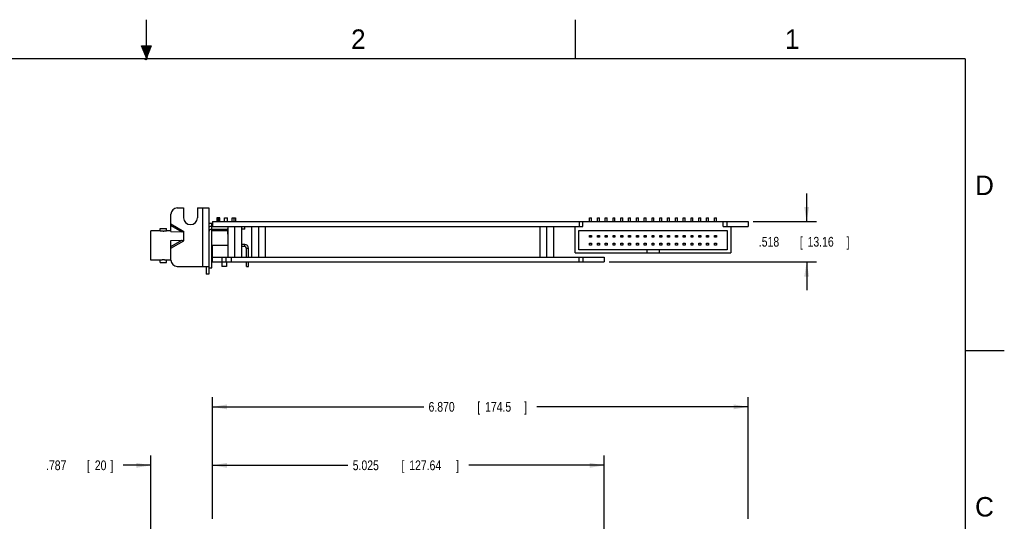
# Model space of a CAD drawing. Header units: inches. Extents: x 0 to 22, y 0 to 17.
# Tile 10 of 10: x 9.4 to 22, y 10.6 to 17. Entities that reach past the tile are written whole.
import ezdxf

# ---------------------------------------------------------------- set-up
doc = ezdxf.new("R2010")
doc.units = ezdxf.units.IN
doc.header["$LTSCALE"] = 1.21
doc.header["$MEASUREMENT"] = 0
doc.layers.get('0').update_dxf_attribs({"linetype": 'CONTINUOUS'})
doc.layers.add('DIMENSIONS', color=7, linetype='CONTINUOUS')
doc.styles.get("Standard").update_dxf_attribs({"font": 'txt', "width": 0.8})
doc.dimstyles.new('DIMSTYLE_1', dxfattribs={"dimtxt": 0.125, "dimasz": 0.1875, "dimexe": 0.18, "dimexo": 0.0625, "dimgap": 0.09, "dimtad": 0, "dimtih": 1, "dimtoh": 1, "dimdec": 3, "dimzin": 4, "dimdsep": 46, "dimtxsty": 'STANDARD', "dimblk": '_FILLED', "dimblk1": '_FILLED', "dimblk2": '_FILLED', "dimcen": 0.09, "dimadec": 0, "dimazin": 0, "dimtp": 0.01, "dimtm": 0.01, "dimtfac": 1, "dimtdec": 3, "dimtofl": 0, "dimtmove": 0, "dimatfit": 3, "dimldrblk": '_FILLED', "dimfxl": 1, "dimtolj": 1, "dimtzin": 4, "dimarcsym": 0})

# ---------------------------------------------------------------- blocks, each defined once
blk = doc.blocks.new('_FILLED')
at = {"color": 0, "linetype": 'BYBLOCK'}
blk.add_solid([(0, 0), (-1, 0.167), (-1, -0.167)], dxfattribs=at)
blk = doc.blocks.new('*D8')
at = {"layer": 'DIMENSIONS', "color": 2, "linetype": 'CONTINUOUS'}
for p, q in [((11.846, 10.595), (11.846, 12.157)), ((18.716, 10.595), (18.716, 12.157)), ((11.846, 12.032), (14.556, 12.032)), ((18.716, 12.032), (16.006, 12.032))]:
    blk.add_line(p, q, dxfattribs=at)
at = {"layer": 'DIMENSIONS', "color": 2, "linetype": 'CONTINUOUS', "xscale": 0.1875, "yscale": 0.1875, "zscale": 0.1875, "rotation": 180}
blk.add_blockref('_FILLED', (11.846, 12.032), dxfattribs=at)
at = {"layer": 'DIMENSIONS', "color": 2, "linetype": 'CONTINUOUS', "xscale": 0.1875, "yscale": 0.1875, "zscale": 0.1875}
blk.add_blockref('_FILLED', (18.716, 12.032), dxfattribs=at)
at = {"layer": 'DIMENSIONS', "color": 2, "linetype": 'CONTINUOUS', "width": 0.8}
for s, p in [('6.870', (14.618, 11.97)), ('[', (15.243, 11.97)), ('174.5', (15.343, 11.97)), (']', (15.843, 11.97))]:
    blk.add_text(s, height=0.125, dxfattribs=at).set_placement(p)
blk = doc.blocks.new('*D9')
at = {"layer": 'DIMENSIONS', "color": 2, "linetype": 'CONTINUOUS'}
for p, q in [((11.846, 10.595), (11.846, 11.407)), ((16.871, 10.051), (16.871, 11.407)), ((11.846, 11.282), (13.583, 11.282)), ((16.871, 11.282), (15.133, 11.282))]:
    blk.add_line(p, q, dxfattribs=at)
at = {"layer": 'DIMENSIONS', "color": 2, "linetype": 'CONTINUOUS', "xscale": 0.1875, "yscale": 0.1875, "zscale": 0.1875, "rotation": 180}
blk.add_blockref('_FILLED', (11.846, 11.282), dxfattribs=at)
at = {"layer": 'DIMENSIONS', "color": 2, "linetype": 'CONTINUOUS', "xscale": 0.1875, "yscale": 0.1875, "zscale": 0.1875}
blk.add_blockref('_FILLED', (16.871, 11.282), dxfattribs=at)
at = {"layer": 'DIMENSIONS', "color": 2, "linetype": 'CONTINUOUS', "width": 0.8}
for s, p in [('5.025', (13.646, 11.22)), ('[', (14.271, 11.22)), ('127.64', (14.371, 11.22)), (']', (14.971, 11.22))]:
    blk.add_text(s, height=0.125, dxfattribs=at).set_placement(p)
blk = doc.blocks.new('*D10')
at = {"layer": 'DIMENSIONS', "color": 2, "linetype": 'CONTINUOUS'}
for p, q in [((11.058, 9.535), (11.058, 11.407)), ((11.846, 10.595), (11.846, 11.407)), ((11.058, 11.282), (10.702, 11.282)), ((11.846, 11.282), (12.206, 11.282))]:
    blk.add_line(p, q, dxfattribs=at)
at = {"layer": 'DIMENSIONS', "color": 2, "linetype": 'CONTINUOUS', "xscale": 0.1875, "yscale": 0.1875, "zscale": 0.1875}
blk.add_blockref('_FILLED', (11.058, 11.282), dxfattribs=at)
at = {"layer": 'DIMENSIONS', "color": 2, "linetype": 'CONTINUOUS', "xscale": 0.1875, "yscale": 0.1875, "zscale": 0.1875, "rotation": 180}
blk.add_blockref('_FILLED', (11.846, 11.282), dxfattribs=at)
at = {"layer": 'DIMENSIONS', "color": 2, "linetype": 'CONTINUOUS', "width": 0.8}
for s, p in [('.787', (9.714, 11.22)), ('[', (10.239, 11.22)), ('20', (10.339, 11.22)), (']', (10.539, 11.22))]:
    blk.add_text(s, height=0.125, dxfattribs=at).set_placement(p)
blk = doc.blocks.new('*D13')
at = {"layer": 'DIMENSIONS', "color": 2, "linetype": 'CONTINUOUS'}
for p, q in [((19.466, 14.409), (19.466, 14.769)), ((18.778, 14.409), (19.591, 14.409)), ((16.933, 13.891), (19.591, 13.891)), ((19.466, 13.891), (19.466, 13.531))]:
    blk.add_line(p, q, dxfattribs=at)
at = {"layer": 'DIMENSIONS', "color": 2, "linetype": 'CONTINUOUS', "xscale": 0.1875, "yscale": 0.1875, "zscale": 0.1875}
for p, rotation in [((19.466, 14.409), 270), ((19.466, 13.891), 90)]:
    blk.add_blockref('_FILLED', p, dxfattribs=dict(at, rotation=rotation))
at = {"layer": 'DIMENSIONS', "color": 2, "linetype": 'CONTINUOUS', "width": 0.8}
for s, p in [('.518', (18.853, 14.088)), ('[', (19.378, 14.088)), ('13.16', (19.478, 14.088)), (']', (19.978, 14.088))]:
    blk.add_text(s, height=0.125, dxfattribs=at).set_placement(p)

msp = doc.modelspace()

# ---------------------------------------------------------------- hatches: boundary and pattern name
at = {"linetype": 'CONTINUOUS'}
msp.add_hatch(color=2, dxfattribs=at).paths.add_polyline_path([(11, 16.51), (10.9375, 16.6663), (11.0625, 16.6663)])

# ---------------------------------------------------------------- linework, layer by layer
at = {"color": 2, "linetype": 'CONTINUOUS'}
for p, q in [((11, 16.485), (11, 17)), ((16.5, 16.5), (16.5, 17)), ((11, 16.51), (10.9375, 16.6663)), ((10.9375, 16.6663), (11.0625, 16.6663)), ((11.0625, 16.6663), (11, 16.51)), ((11.015, 16.515), (10.985, 16.485)), ((10.985, 16.485), (11, 16.515)), ((11, 16.485), (11.015, 16.515)), ((22, 12.75), (21.5, 12.75))]:
    msp.add_line(p, q, dxfattribs=at)
at = {"color": 7, "linetype": 'CONTINUOUS'}
for p, q in [((11.3958, 14.5843), (11.4768, 14.5843)), ((11.4768, 14.5843), (11.4768, 14.4593)), ((11.6548, 14.5843), (11.6548, 14.4593)), ((11.6548, 14.5843), (11.8008, 14.5843)), ((11.7258, 13.8343), (11.7258, 14.5843)), ((11.8008, 14.5843), (11.8008, 13.7343)), ((11.3158, 14.3795), (11.3158, 14.5043)), ((11.8458, 14.4093), (11.8458, 14.3473)), ((11.8458, 14.4093), (18.7158, 14.4093)), ((11.9016, 14.4573), (11.9016, 14.4093)), ((11.9416, 14.4573), (11.9016, 14.4573)), ((11.9215, 14.4573), (11.9215, 14.4093)), ((11.9416, 14.4093), (11.9416, 14.4573)), ((12.0026, 14.4093), (12.0026, 14.4573)), ((12.0026, 14.4573), (12.0406, 14.4573)), ((12.0406, 14.4093), (12.0406, 14.4573)), ((12.1016, 14.4093), (12.1016, 14.4573)), ((12.1016, 14.4573), (12.1416, 14.4573)), ((12.1217, 14.4573), (12.1217, 14.4093)), ((12.1416, 14.4573), (12.1416, 14.4093)), ((16.5508, 14.4093), (16.5508, 14.3473)), ((16.5978, 14.3473), (16.5978, 14.4093)), ((16.6833, 14.4593), (16.7083, 14.4593)), ((16.6833, 14.4093), (16.6833, 14.4593)), ((16.7083, 14.4093), (16.7083, 14.4593)), ((16.7833, 14.4593), (16.8083, 14.4593)), ((16.7833, 14.4093), (16.7833, 14.4593)), ((16.8083, 14.4093), (16.8083, 14.4593)), ((16.8833, 14.4593), (16.9083, 14.4593)), ((16.8833, 14.4093), (16.8833, 14.4593)), ((16.9083, 14.4093), (16.9083, 14.4593)), ((16.9833, 14.4593), (17.0083, 14.4593)), ((16.9833, 14.4093), (16.9833, 14.4593)), ((17.0083, 14.4093), (17.0083, 14.4593)), ((17.0833, 14.4593), (17.1083, 14.4593)), ((17.0833, 14.4093), (17.0833, 14.4593)), ((17.1083, 14.4093), (17.1083, 14.4593)), ((17.1833, 14.4593), (17.2083, 14.4593)), ((17.1833, 14.4093), (17.1833, 14.4593)), ((17.2083, 14.4093), (17.2083, 14.4593)), ((17.2833, 14.4593), (17.3083, 14.4593)), ((17.2833, 14.4093), (17.2833, 14.4593)), ((17.3083, 14.4093), (17.3083, 14.4593)), ((17.3833, 14.4593), (17.4083, 14.4593)), ((17.3833, 14.4093), (17.3833, 14.4593)), ((17.4083, 14.4093), (17.4083, 14.4593)), ((17.4833, 14.4593), (17.5083, 14.4593)), ((17.4833, 14.4093), (17.4833, 14.4593)), ((17.5083, 14.4093), (17.5083, 14.4593)), ((17.5833, 14.4593), (17.6083, 14.4593)), ((17.5833, 14.4093), (17.5833, 14.4593)), ((17.6083, 14.4093), (17.6083, 14.4593)), ((17.6833, 14.4593), (17.7083, 14.4593)), ((17.6833, 14.4093), (17.6833, 14.4593)), ((17.7083, 14.4093), (17.7083, 14.4593)), ((17.7833, 14.4593), (17.8083, 14.4593)), ((17.7833, 14.4093), (17.7833, 14.4593)), ((17.8083, 14.4093), (17.8083, 14.4593)), ((17.8833, 14.4593), (17.9083, 14.4593)), ((17.8833, 14.4093), (17.8833, 14.4593)), ((17.9083, 14.4093), (17.9083, 14.4593)), ((17.9833, 14.4593), (18.0083, 14.4593)), ((17.9833, 14.4093), (17.9833, 14.4593)), ((18.0083, 14.4093), (18.0083, 14.4593)), ((18.0833, 14.4593), (18.1083, 14.4593)), ((18.0833, 14.4093), (18.0833, 14.4593)), ((18.1083, 14.4093), (18.1083, 14.4593)), ((18.1833, 14.4593), (18.2083, 14.4593)), ((18.1833, 14.4093), (18.1833, 14.4593)), ((18.2083, 14.4093), (18.2083, 14.4593)), ((18.2833, 14.4593), (18.3083, 14.4593)), ((18.2833, 14.4093), (18.2833, 14.4593)), ((18.3083, 14.4093), (18.3083, 14.4593)), ((18.3938, 14.3473), (18.3938, 14.4093)), ((18.4408, 14.4093), (18.4408, 14.3473)), ((18.7158, 14.4093), (18.7158, 14.3473)), ((11.0584, 13.9129), (11.0584, 14.2928)), ((11.1784, 14.2928), (11.0584, 14.2928)), ((11.1784, 14.2928), (11.1784, 14.3194)), ((11.1784, 14.3194), (11.2584, 14.3194)), ((11.2584, 14.2928), (11.2584, 14.3194)), ((11.3138, 14.2928), (11.2584, 14.2928)), ((11.314, 14.2811), (11.3128, 14.3603)), ((11.3128, 14.3603), (11.4537, 14.279)), ((11.314, 14.2811), (11.4537, 14.279)), ((11.3158, 14.3795), (11.4808, 14.2843)), ((11.4808, 14.1643), (11.4808, 14.2843)), ((11.8008, 14.3904), (11.8408, 14.3904)), ((11.8358, 14.3473), (11.8358, 14.3123)), ((11.8358, 14.3473), (16.5978, 14.3473)), ((11.8358, 14.3123), (12.0473, 14.3123)), ((11.8408, 14.3473), (11.8408, 14.3904)), ((11.8408, 13.8154), (11.8408, 14.3123)), ((11.8408, 14.2943), (11.8653, 14.2943)), ((12.0398, 14.2928), (11.8408, 14.2928)), ((11.8653, 14.2928), (11.8653, 14.3123)), ((11.9007, 14.2928), (11.9007, 14.3123)), ((12.0398, 14.3073), (12.0398, 14.2473)), ((12.0398, 14.3073), (12.0473, 14.3073)), ((12.0473, 13.9536), (12.0473, 14.3473)), ((12.1358, 13.9536), (12.1358, 14.3473)), ((12.2244, 13.9536), (12.2244, 14.3473)), ((12.2608, 14.3123), (12.2244, 14.3123)), ((12.2608, 14.3123), (12.2608, 14.3473)), ((12.3523, 13.9536), (12.3523, 14.3473)), ((12.4408, 13.9536), (12.4408, 14.3473)), ((12.5294, 13.9536), (12.5294, 14.3473)), ((16.0473, 13.9536), (16.0473, 14.3473)), ((16.1358, 13.9536), (16.1358, 14.3473)), ((16.2244, 13.9536), (16.2244, 14.3473)), ((16.4958, 14.0073), (16.4958, 14.3473)), ((16.5458, 14.2953), (18.4458, 14.2953)), ((16.5458, 14.0453), (16.5458, 14.2953)), ((18.3938, 14.3473), (18.7158, 14.3473)), ((18.4458, 14.2953), (18.4458, 14.0453)), ((18.4958, 14.3473), (18.4958, 14.0073)), ((11.3128, 14.0882), (11.4537, 14.1695)), ((11.3128, 14.0882), (11.314, 14.1674)), ((11.314, 14.1674), (11.4537, 14.1695)), ((11.3158, 14.069), (11.4808, 14.1643)), ((12.0398, 14.2473), (12.0473, 14.2473)), ((16.6833, 14.2328), (16.7083, 14.2328)), ((16.6833, 14.2078), (16.6833, 14.2328)), ((16.7083, 14.2078), (16.6833, 14.2078)), ((16.7083, 14.2328), (16.7083, 14.2078)), ((16.7833, 14.2328), (16.8083, 14.2328)), ((16.7833, 14.2078), (16.7833, 14.2328)), ((16.8083, 14.2078), (16.7833, 14.2078)), ((16.8083, 14.2328), (16.8083, 14.2078)), ((16.8833, 14.2328), (16.9083, 14.2328)), ((16.8833, 14.2078), (16.8833, 14.2328)), ((16.9083, 14.2078), (16.8833, 14.2078)), ((16.9083, 14.2328), (16.9083, 14.2078)), ((16.9833, 14.2328), (17.0083, 14.2328)), ((16.9833, 14.2078), (16.9833, 14.2328)), ((17.0083, 14.2078), (16.9833, 14.2078)), ((17.0083, 14.2328), (17.0083, 14.2078)), ((17.0833, 14.2328), (17.1083, 14.2328)), ((17.0833, 14.2078), (17.0833, 14.2328)), ((17.1083, 14.2078), (17.0833, 14.2078)), ((17.1083, 14.2328), (17.1083, 14.2078)), ((17.1833, 14.2328), (17.2083, 14.2328)), ((17.1833, 14.2078), (17.1833, 14.2328)), ((17.2083, 14.2078), (17.1833, 14.2078)), ((17.2083, 14.2328), (17.2083, 14.2078)), ((17.2833, 14.2328), (17.3083, 14.2328)), ((17.2833, 14.2078), (17.2833, 14.2328)), ((17.3083, 14.2078), (17.2833, 14.2078)), ((17.3083, 14.2328), (17.3083, 14.2078)), ((17.3833, 14.2328), (17.4083, 14.2328)), ((17.3833, 14.2078), (17.3833, 14.2328)), ((17.4083, 14.2078), (17.3833, 14.2078)), ((17.4083, 14.2328), (17.4083, 14.2078)), ((17.4833, 14.2328), (17.5083, 14.2328)), ((17.4833, 14.2078), (17.4833, 14.2328)), ((17.5083, 14.2078), (17.4833, 14.2078)), ((17.5083, 14.2328), (17.5083, 14.2078)), ((17.5833, 14.2328), (17.6083, 14.2328)), ((17.5833, 14.2078), (17.5833, 14.2328)), ((17.6083, 14.2078), (17.5833, 14.2078)), ((17.6083, 14.2328), (17.6083, 14.2078)), ((17.6833, 14.2328), (17.7083, 14.2328)), ((17.6833, 14.2078), (17.6833, 14.2328)), ((17.7083, 14.2078), (17.6833, 14.2078)), ((17.7083, 14.2328), (17.7083, 14.2078)), ((17.7833, 14.2328), (17.8083, 14.2328)), ((17.7833, 14.2078), (17.7833, 14.2328)), ((17.8083, 14.2078), (17.7833, 14.2078)), ((17.8083, 14.2328), (17.8083, 14.2078)), ((17.8833, 14.2328), (17.9083, 14.2328)), ((17.8833, 14.2078), (17.8833, 14.2328)), ((17.9083, 14.2078), (17.8833, 14.2078)), ((17.9083, 14.2328), (17.9083, 14.2078)), ((17.9833, 14.2328), (18.0083, 14.2328)), ((17.9833, 14.2078), (17.9833, 14.2328)), ((18.0083, 14.2078), (17.9833, 14.2078)), ((18.0083, 14.2328), (18.0083, 14.2078)), ((18.0833, 14.2328), (18.1083, 14.2328)), ((18.0833, 14.2078), (18.0833, 14.2328)), ((18.1083, 14.2078), (18.0833, 14.2078)), ((18.1083, 14.2328), (18.1083, 14.2078)), ((18.1833, 14.2328), (18.2083, 14.2328)), ((18.1833, 14.2078), (18.1833, 14.2328)), ((18.2083, 14.2078), (18.1833, 14.2078)), ((18.2083, 14.2328), (18.2083, 14.2078)), ((18.2833, 14.2328), (18.3083, 14.2328)), ((18.2833, 14.2078), (18.2833, 14.2328)), ((18.3083, 14.2078), (18.2833, 14.2078)), ((18.3083, 14.2328), (18.3083, 14.2078)), ((11.3158, 13.9143), (11.3158, 14.069)), ((11.8458, 13.8913), (11.8458, 14.1029)), ((12.0473, 14.1029), (11.8458, 14.1029)), ((12.2604, 14.1166), (12.2244, 14.1166)), ((12.2604, 14.0891), (12.2244, 14.0891)), ((12.2604, 14.0891), (12.2604, 14.1166)), ((12.2821, 13.9533), (12.2821, 14.0674)), ((12.2821, 14.0674), (12.3096, 14.0674)), ((12.3096, 13.9533), (12.3096, 14.0674)), ((18.4458, 14.0453), (16.5458, 14.0453)), ((16.6833, 14.1328), (16.7083, 14.1328)), ((16.6833, 14.1078), (16.6833, 14.1328)), ((16.7083, 14.1078), (16.6833, 14.1078)), ((16.7083, 14.1328), (16.7083, 14.1078)), ((16.7833, 14.1328), (16.8083, 14.1328)), ((16.7833, 14.1078), (16.7833, 14.1328)), ((16.8083, 14.1078), (16.7833, 14.1078)), ((16.8083, 14.1328), (16.8083, 14.1078)), ((16.8833, 14.1328), (16.9083, 14.1328)), ((16.8833, 14.1078), (16.8833, 14.1328)), ((16.9083, 14.1078), (16.8833, 14.1078)), ((16.9083, 14.1328), (16.9083, 14.1078)), ((16.9833, 14.1328), (17.0083, 14.1328)), ((16.9833, 14.1078), (16.9833, 14.1328)), ((17.0083, 14.1078), (16.9833, 14.1078)), ((17.0083, 14.1328), (17.0083, 14.1078)), ((17.0833, 14.1328), (17.1083, 14.1328)), ((17.0833, 14.1078), (17.0833, 14.1328)), ((17.1083, 14.1078), (17.0833, 14.1078)), ((17.1083, 14.1328), (17.1083, 14.1078)), ((17.1833, 14.1328), (17.2083, 14.1328)), ((17.1833, 14.1078), (17.1833, 14.1328)), ((17.2083, 14.1078), (17.1833, 14.1078)), ((17.2083, 14.1328), (17.2083, 14.1078)), ((17.2833, 14.1328), (17.3083, 14.1328)), ((17.2833, 14.1078), (17.2833, 14.1328)), ((17.3083, 14.1078), (17.2833, 14.1078)), ((17.3083, 14.1328), (17.3083, 14.1078)), ((17.3833, 14.1328), (17.4083, 14.1328)), ((17.3833, 14.1078), (17.3833, 14.1328)), ((17.4083, 14.1078), (17.3833, 14.1078)), ((17.4083, 14.1328), (17.4083, 14.1078)), ((17.4158, 14.0453), (17.4158, 14.0073)), ((17.4833, 14.1328), (17.5083, 14.1328)), ((17.4833, 14.1078), (17.4833, 14.1328)), ((17.5083, 14.1078), (17.4833, 14.1078)), ((17.5083, 14.1328), (17.5083, 14.1078)), ((17.5758, 14.0453), (17.5758, 14.0073)), ((17.5833, 14.1328), (17.6083, 14.1328)), ((17.5833, 14.1078), (17.5833, 14.1328)), ((17.6083, 14.1078), (17.5833, 14.1078)), ((17.6083, 14.1328), (17.6083, 14.1078)), ((17.6833, 14.1328), (17.7083, 14.1328)), ((17.6833, 14.1078), (17.6833, 14.1328)), ((17.7083, 14.1078), (17.6833, 14.1078)), ((17.7083, 14.1328), (17.7083, 14.1078)), ((17.7833, 14.1328), (17.8083, 14.1328)), ((17.7833, 14.1078), (17.7833, 14.1328)), ((17.8083, 14.1078), (17.7833, 14.1078)), ((17.8083, 14.1328), (17.8083, 14.1078)), ((17.8833, 14.1328), (17.9083, 14.1328)), ((17.8833, 14.1078), (17.8833, 14.1328)), ((17.9083, 14.1078), (17.8833, 14.1078)), ((17.9083, 14.1328), (17.9083, 14.1078)), ((17.9833, 14.1328), (18.0083, 14.1328)), ((17.9833, 14.1078), (17.9833, 14.1328)), ((18.0083, 14.1078), (17.9833, 14.1078)), ((18.0083, 14.1328), (18.0083, 14.1078)), ((18.0833, 14.1328), (18.1083, 14.1328)), ((18.0833, 14.1078), (18.0833, 14.1328)), ((18.1083, 14.1078), (18.0833, 14.1078)), ((18.1083, 14.1328), (18.1083, 14.1078)), ((18.1833, 14.1328), (18.2083, 14.1328)), ((18.1833, 14.1078), (18.1833, 14.1328)), ((18.2083, 14.1078), (18.1833, 14.1078)), ((18.2083, 14.1328), (18.2083, 14.1078)), ((18.2833, 14.1328), (18.3083, 14.1328)), ((18.2833, 14.1078), (18.2833, 14.1328)), ((18.3083, 14.1078), (18.2833, 14.1078)), ((18.3083, 14.1328), (18.3083, 14.1078)), ((11.1784, 13.9129), (11.0584, 13.9129)), ((11.1784, 13.8863), (11.1784, 13.9129)), ((11.2584, 13.8863), (11.2584, 13.9129)), ((11.3159, 13.9129), (11.2584, 13.9129)), ((11.8458, 13.9129), (11.8408, 13.9129)), ((11.8458, 13.9533), (16.8708, 13.9533)), ((11.8458, 13.8913), (16.8708, 13.8913)), ((11.9663, 13.8913), (11.9663, 13.8351)), ((11.9738, 13.8913), (11.9738, 13.9533)), ((12.0208, 13.9533), (12.0208, 13.8913)), ((12.0254, 13.8913), (12.0254, 13.8351)), ((12.0473, 13.9536), (12.2244, 13.9536)), ((12.0858, 13.9533), (12.0858, 13.8913)), ((12.1569, 13.9536), (12.1569, 13.9533)), ((12.2821, 13.8351), (12.2821, 13.8913)), ((12.3096, 13.8351), (12.3096, 13.8913)), ((12.3523, 13.9536), (12.5294, 13.9536)), ((16.0473, 13.9536), (16.2244, 13.9536)), ((16.4958, 14.0073), (18.4958, 14.0073)), ((16.5508, 13.8913), (16.5508, 13.9533)), ((16.5978, 13.9533), (16.5978, 13.8913)), ((16.8708, 13.9533), (16.8708, 13.8913)), ((11.1784, 13.8863), (11.2584, 13.8863)), ((11.3958, 13.8343), (11.8008, 13.8343)), ((11.7658, 13.8343), (11.7658, 13.7343)), ((11.8008, 13.8154), (11.8408, 13.8154)), ((12.0254, 13.8351), (11.9663, 13.8351)), ((12.2821, 13.8351), (12.3096, 13.8351)), ((11.8008, 13.7343), (11.7658, 13.7343))]:
    msp.add_line(p, q, dxfattribs=at)
at = {"color": 7, "linetype": 'CONTINUOUS', "const_width": 0.02}
for points in [[(21.5, 16.5), (0.5, 16.5)], [(21.5, 0.5), (21.5, 16.5)]]:
    msp.add_lwpolyline(points, dxfattribs=at)
at = {"color": 7, "linetype": 'CONTINUOUS'}
for centre, radius, start, end in [((11.3958, 14.5043), 0.08, 90, 180), ((11.5658, 14.4593), 0.089, 180, 360), ((11.8358, 14.2773), 0.07, 90, 120), ((11.8358, 14.2773), 0.035, 90, 180), ((12.0348, 14.3073), 0.005, 0, 90), ((12.2268, 14.3073), 0.005, 90, 118.99158), ((12.2604, 14.0674), 0.0492, 0, 90), ((12.2604, 14.0674), 0.0217, 0, 90), ((11.3958, 13.9143), 0.08, 180, 270)]:
    msp.add_arc(centre, radius, start, end, dxfattribs=at)
for points, knots in [([(11.1784, 14.2928), (11.1785, 14.2928), (11.1787, 14.2928), (11.1791, 14.2927), (11.1799, 14.2925), (11.1809, 14.2923), (11.1822, 14.2921), (11.1838, 14.2918), (11.1857, 14.2914), (11.1879, 14.2911), (11.1902, 14.2907), (11.1928, 14.2903), (11.1956, 14.29), (11.1986, 14.2896), (11.2017, 14.2893), (11.2049, 14.289), (11.2082, 14.2888), (11.2116, 14.2887), (11.215, 14.2886), (11.2184, 14.2886), (11.2219, 14.2886), (11.2253, 14.2887), (11.2287, 14.2888), (11.232, 14.289), (11.2352, 14.2893), (11.2383, 14.2896), (11.2413, 14.29), (11.2441, 14.2903), (11.2467, 14.2907), (11.249, 14.2911), (11.2512, 14.2914), (11.253, 14.2918), (11.2546, 14.2921), (11.256, 14.2923), (11.257, 14.2925), (11.2577, 14.2927), (11.2582, 14.2928), (11.2584, 14.2928), (11.2584, 14.2928)], [0, 0, 0, 0, 0.0018958, 0.0075848, 0.0170235, 0.0301902, 0.0469728, 0.0672993, 0.0910103, 0.1178899, 0.1477685, 0.1802891, 0.2152484, 0.2522479, 0.2909931, 0.3311835, 0.3724226, 0.4145369, 0.4571188, 0.5000003, 0.5428822, 0.5854638, 0.6275782, 0.6688175, 0.7090077, 0.7477536, 0.7847524, 0.8197119, 0.8522323, 0.8821108, 0.9089906, 0.9327011, 0.9530277, 0.9698101, 0.9829767, 0.9924153, 0.9981043, 1, 1, 1, 1]), ([(11.3128, 14.3603), (11.3131, 14.3619), (11.3135, 14.3651), (11.3143, 14.3699), (11.3151, 14.3747), (11.3156, 14.3779), (11.3158, 14.3795)], [0, 0, 0, 0, 0.2467261, 0.4962429, 0.747641, 1, 1, 1, 1]), ([(11.4537, 14.279), (11.4567, 14.2796), (11.4627, 14.2807), (11.4718, 14.2825), (11.4778, 14.2837), (11.4808, 14.2843)], [0, 0, 0, 0, 0.3315117, 0.6652045, 1, 1, 1, 1]), ([(11.4537, 14.1695), (11.4567, 14.1689), (11.4627, 14.1678), (11.4718, 14.1661), (11.4778, 14.1649), (11.4808, 14.1643)], [0, 0, 0, 0, 0.3315117, 0.6652045, 1, 1, 1, 1]), ([(11.3158, 14.069), (11.3156, 14.0706), (11.3151, 14.0738), (11.3143, 14.0786), (11.3135, 14.0834), (11.3131, 14.0866), (11.3128, 14.0882)], [0, 0, 0, 0, 0.252359, 0.5037571, 0.7532739, 1, 1, 1, 1]), ([(11.2584, 13.9129), (11.2584, 13.9129), (11.2582, 13.913), (11.2577, 13.913), (11.257, 13.9132), (11.256, 13.9134), (11.2546, 13.9137), (11.253, 13.914), (11.2512, 13.9143), (11.249, 13.9147), (11.2467, 13.915), (11.2441, 13.9154), (11.2413, 13.9158), (11.2383, 13.9161), (11.2352, 13.9164), (11.232, 13.9167), (11.2287, 13.9169), (11.2253, 13.917), (11.2219, 13.9171), (11.2184, 13.9172), (11.215, 13.9171), (11.2116, 13.917), (11.2082, 13.9169), (11.2049, 13.9167), (11.2017, 13.9164), (11.1986, 13.9161), (11.1956, 13.9158), (11.1928, 13.9154), (11.1902, 13.915), (11.1879, 13.9147), (11.1857, 13.9143), (11.1838, 13.914), (11.1822, 13.9137), (11.1809, 13.9134), (11.1799, 13.9132), (11.1791, 13.913), (11.1787, 13.913), (11.1785, 13.9129), (11.1784, 13.9129)], [0, 0, 0, 0, 0.0018957, 0.0075847, 0.0170233, 0.0301899, 0.0469723, 0.0672989, 0.0910094, 0.1178892, 0.1477677, 0.1802881, 0.2152476, 0.2522464, 0.2909923, 0.3311825, 0.3724218, 0.4145362, 0.4571178, 0.4999997, 0.5428812, 0.5854631, 0.6275774, 0.6688165, 0.7090069, 0.7477521, 0.7847516, 0.8197109, 0.8522315, 0.8821101, 0.9089897, 0.9327007, 0.9530272, 0.9698098, 0.9829765, 0.9924152, 0.9981042, 1, 1, 1, 1])]:
    msp.add_open_spline(points, degree=3, knots=knots, dxfattribs=at)

# ---------------------------------------------------------------- texts
at = {"color": 2, "linetype": 'CONTINUOUS'}
for s, p in [('2', (13.625, 16.625)), ('1', (19.1875, 16.625)), ('D', (21.625, 14.75)), ('C', (21.625, 10.625))]:
    msp.add_text(s, height=0.25, dxfattribs=at).set_placement(p)

# ---------------------------------------------------------------- dimensions: what is measured, and where the dimension line sits
at = {"layer": 'DIMENSIONS', "color": 2, "linetype": 'CONTINUOUS'}
for base, p1, p2, angle, picture, middle in [((19.4658, 14.4093), (16.9333, 13.8913), (18.7783, 14.4093), 90, '*D13', (19.4658, 14.1503)), ((11.8458, 12.0324), (18.7158, 10.5949), (11.8458, 10.5949), 180, '*D8', (15.2808, 12.0324)), ((11.0584, 11.2824), (11.8458, 10.5949), (11.0584, 9.5348), 180, '*D10', (10.177, 11.2824)), ((11.8458, 11.2824), (16.8708, 10.0509), (11.8458, 10.5949), 180, '*D9', (14.3583, 11.2824))]:
    dim = msp.add_linear_dim(base=base, p1=p1, p2=p2, angle=angle, dimstyle='DIMSTYLE_1', dxfattribs=at)
    dim.commit()
    dim.dimension.update_dxf_attribs({"geometry": picture, "text_midpoint": middle, "dimtype": 160})

doc.saveas('drawing.dxf')
